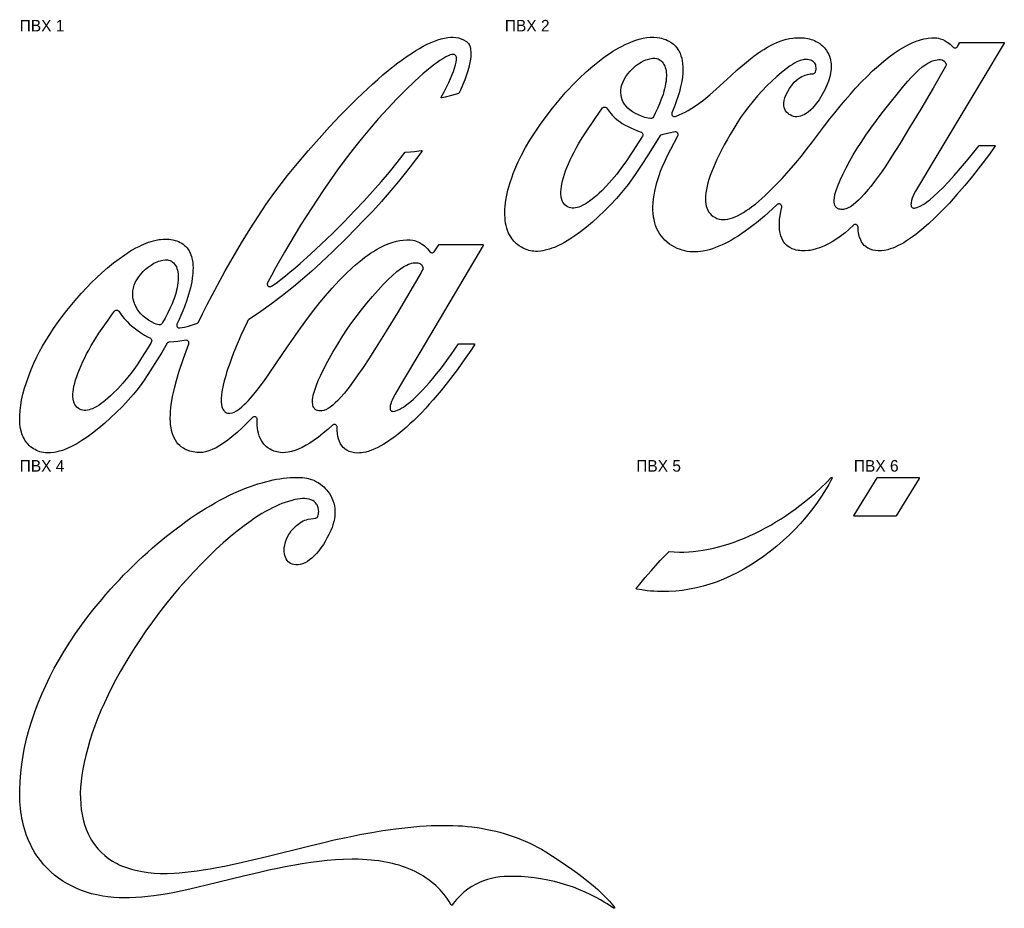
# Model space of a CAD drawing. Header units: millimetres. Extents: x 0 to 1061, y -602 to 12.
# Tile 1 of 2: x 0 to 680, y -602 to 12. Entities that reach past the tile are written whole.
import ezdxf

# ---------------------------------------------------------------- set-up
doc = ezdxf.new("R2010")
doc.units = ezdxf.units.MM
for name, color, linetype in [('НАРУЖНЫЙ', 1, 'Continuous'), ('ПОДПИСИ', 3, 'Continuous'), ('ПРОЁМЫ', 5, 'Continuous')]:
    doc.layers.add(name, color=color, linetype=linetype)

msp = doc.modelspace()

# ---------------------------------------------------------------- linework, layer by layer
at = {"layer": 'НАРУЖНЫЙ'}
for points in [[(101.87, -211.45), (98.11, -217.83), (95.02, -222.95), (91.85, -228.03), (88.6, -233.06), (85.58, -237.53), (83.14, -240.94), (80.94, -243.8), (78.63, -246.58), (75.05, -250.64), (70.95, -255.03), (66.71, -259.3), (62.8, -263.03), (58.78, -266.66), (54.65, -270.16), (50.4, -273.51), (46.51, -276.34), (43.01, -278.68), (39.39, -280.86), (36.2, -282.59), (32.91, -284.12), (31.23, -284.81), (29.55, -285.43), (26.65, -286.3), (24.87, -286.71), (23.68, -286.92), (21.26, -287.19), (20, -287.24), (18.78, -287.22), (17.56, -287.12), (16.35, -286.95), (15.14, -286.7), (13.99, -286.37), (12.84, -285.96), (11.7, -285.47), (10.61, -284.93), (9.55, -284.32), (8.54, -283.64), (7.57, -282.9), (6.65, -282.09), (5.8, -281.22), (5, -280.3), (4.26, -279.32), (3.61, -278.33), (3.01, -277.27), (2.47, -276.18), (1.99, -275.07), (1.57, -273.92), (1.21, -272.77), (0.64, -270.39), (0.43, -269.21), (0.2, -267.43), (0, -264.42), (0.01, -261.4), (0.25, -257.8), (0.7, -254.24), (1.33, -250.7), (2.25, -246.61), (3.35, -242.56), (4.6, -238.56), (6.2, -234.04), (7.95, -229.58), (9.85, -225.19), (11.89, -220.86), (13.79, -217.12), (15.81, -213.45), (18.24, -209.32), (20.79, -205.26), (23.43, -201.27), (26.17, -197.34), (29.35, -192.99), (32.64, -188.73), (36.03, -184.54), (39.52, -180.43), (42.7, -176.85), (46.36, -172.91), (49.71, -169.48), (53.13, -166.13), (56.64, -162.87), (60.69, -159.32), (64.86, -155.9), (68.67, -153), (72.59, -150.25), (76.64, -147.67), (80.29, -145.59), (82.42, -144.48), (84.05, -143.7), (87.38, -142.28), (89.07, -141.64), (90.78, -141.07), (92.52, -140.57), (94.26, -140.15), (96.04, -139.81), (97.26, -139.63), (99.04, -139.46), (100.26, -139.4), (102.07, -139.42), (103.28, -139.51), (104.52, -139.67), (105.72, -139.89), (107.45, -140.33), (108.61, -140.72), (109.76, -141.18), (110.86, -141.71), (111.95, -142.34), (112.97, -143.04), (113.92, -143.82), (114.82, -144.68), (115.62, -145.59), (116.37, -146.59), (117.02, -147.62), (117.83, -149.21), (118.29, -150.35), (118.69, -151.55), (119.01, -152.73), (119.36, -154.51), (119.53, -155.72), (119.69, -157.52), (119.75, -159.33), (119.72, -161.15), (119.62, -162.95), (119.45, -164.76), (119.22, -166.55), (118.83, -168.93), (117.95, -173.04), (117.36, -175.37), (116.7, -177.68), (115.43, -181.69), (113.81, -186.22), (112.71, -189.01), (111.32, -192.34), (110.1, -195.08), (108.65, -198.18), (108.51, -198.72), (108.54, -199.28), (108.64, -199.64), (108.82, -199.97), (109.06, -200.25), (109.32, -200.47), (109.65, -200.66), (110, -200.77), (110.37, -200.81), (110.69, -200.79), (113.81, -200.22), (116.67, -199.53), (120.03, -198.51), (122.22, -197.73), (122.84, -197.43), (123.23, -197.08), (123.46, -196.74), (126.28, -191.03), (129.55, -184.61), (132.88, -178.23), (136.56, -171.34), (142.05, -161.35), (147.4, -151.96), (153.19, -142.13), (159.17, -132.42), (164.68, -123.83), (170.37, -115.36), (175.57, -108), (180.59, -101.25), (185.03, -95.57), (191.88, -87.22), (199.25, -78.53), (206.77, -69.97), (214.03, -61.98), (221.43, -54.12), (228.99, -46.41), (232.83, -42.61), (236.72, -38.86), (240.22, -35.58), (243.75, -32.33), (247.34, -29.14), (250.97, -26), (254.66, -22.92), (257.93, -20.28), (261.25, -17.71), (264.14, -15.56), (267.57, -13.12), (270.57, -11.11), (273.61, -9.18), (276.2, -7.65), (278.83, -6.18), (281.52, -4.81), (284.25, -3.55), (286.49, -2.63), (288.77, -1.81), (291.08, -1.11), (293.44, -0.55), (295.82, -0.17), (297.67, -0.01), (299.51, 0), (301.33, -0.15), (303.16, -0.47), (304.91, -0.99), (306.57, -1.7), (308.17, -2.61), (308.74, -3.03), (309.21, -3.45), (310.01, -4.42), (310.63, -5.5), (311.1, -6.67), (311.39, -7.77), (311.52, -8.43), (311.71, -10.22), (311.73, -12.04), (311.61, -13.86), (311.29, -16.25), (310.84, -18.59), (310.27, -20.93), (309.44, -23.8), (308.49, -26.63), (307.45, -29.43), (306.1, -32.75), (304.4, -36.57), (303.29, -38.85), (303.07, -38.96), (299.13, -40.1), (293.93, -41.43), (291.53, -41.94), (291.27, -41.86), (291.12, -41.64), (291.11, -41.48), (291.17, -41.33), (293.15, -37.67), (295.06, -33.95), (296.37, -31.26), (297.6, -28.54), (298.75, -25.8), (299.61, -23.57), (300.38, -21.31), (301.05, -19.01), (301.45, -17.28), (301.71, -15.55), (301.74, -14.33), (301.68, -13.83), (301.55, -13.29), (301.35, -12.86), (301.12, -12.55), (300.84, -12.3), (300.5, -12.1), (300.14, -11.98), (299.68, -11.91), (298.62, -11.98), (297.48, -12.25), (295.9, -12.86), (294.3, -13.63), (292.29, -14.79), (290.28, -16.08), (288.33, -17.44), (285.94, -19.21), (283.6, -21.05), (281.29, -22.95), (278.58, -25.28), (275.9, -27.65), (272.82, -30.48), (266.8, -36.27), (260.5, -42.64), (254.35, -49.15), (247.94, -56.24), (241.68, -63.46), (235.95, -70.34), (230.36, -77.34), (224.91, -84.44), (219.61, -91.66), (213.74, -99.95), (209.67, -105.86), (205.67, -111.82), (201.73, -117.81), (197.86, -123.85), (194.04, -129.92), (190.29, -136.04), (186.6, -142.19), (182.98, -148.38), (176.79, -159.3), (173.92, -164.54), (171.19, -169.68), (171.08, -170), (171.02, -170.37), (171.04, -170.75), (171.13, -171.11), (171.29, -171.45), (171.52, -171.75), (171.98, -172.11), (172.5, -172.32), (173.03, -172.36), (173.58, -172.25), (174.02, -172.01), (177.1, -169.81), (180.43, -167.32), (183.71, -164.76), (186.95, -162.13), (190.15, -159.44), (193.76, -156.32), (200.89, -149.94), (208.32, -143.01), (216.05, -135.54), (223.67, -127.94), (231.58, -119.8), (237.72, -113.29), (243.74, -106.68), (249.64, -99.96), (255.41, -93.13), (260.66, -86.64), (266.2, -79.5), (266.46, -79.41), (269.91, -79.18), (272.82, -78.9), (277.45, -78.29), (277.73, -78.35), (277.89, -78.56), (277.9, -78.76), (277.79, -78.97), (274.23, -83.72), (269.84, -89.43), (265.37, -95.07), (261.58, -99.73), (257.74, -104.34), (253.85, -108.9), (249.89, -113.42), (243.84, -120.09), (238.06, -126.19), (225.89, -138.52), (216.12, -148.17), (208.36, -155.61), (201.77, -161.68), (195.48, -167.2), (189.05, -172.52), (181.58, -178.43), (173.96, -184.17), (166.69, -189.37), (162.27, -192.39), (158.28, -195), (157.86, -195.37), (157.64, -195.7), (157.13, -196.76), (154.84, -201.64), (152.87, -206.01), (150.96, -210.39), (147.79, -218.15), (146.29, -222.05), (145.06, -225.42), (143.89, -228.81), (142.97, -231.66), (142.1, -234.52), (141.31, -237.39), (140.59, -240.28), (140.09, -242.62), (139.67, -244.97), (139.36, -247.33), (139.17, -249.69), (139.17, -252.03), (139.35, -253.81), (139.7, -255.46), (139.92, -256.11), (140.31, -256.98), (140.94, -257.96), (141.39, -258.45), (141.81, -258.82), (142.27, -259.13), (142.84, -259.42), (143.61, -259.69), (144.14, -259.8), (144.71, -259.85), (145.27, -259.83), (146.52, -259.6), (147.11, -259.41), (148.08, -259.02), (149.67, -258.17), (151.55, -256.89), (153.4, -255.42), (155.16, -253.84), (156.43, -252.61), (158.07, -250.92), (160.85, -247.83), (163.87, -244.18), (167.12, -239.95), (169.21, -237.07), (171.24, -234.16), (177.89, -224.18), (184.31, -214.76), (189.1, -207.86), (193.97, -201.01), (198.92, -194.22), (203.25, -188.46), (207.32, -183.26), (211.15, -178.62), (215.91, -173.26), (220.79, -168.03), (225.41, -163.38), (229.76, -159.29), (231.99, -157.31), (234.27, -155.38), (236.59, -153.5), (238.48, -152.05), (240.41, -150.64), (242.38, -149.28), (244.4, -147.97), (246.45, -146.73), (249.07, -145.28), (251.76, -143.96), (254.52, -142.79), (257.33, -141.79), (260.22, -140.98), (262.57, -140.48), (264.97, -140.12), (267.37, -139.92), (268.59, -139.87), (269.74, -139.91), (271.61, -140.15), (272.77, -140.43), (273.89, -140.79), (275.01, -141.24), (276.08, -141.76), (277.67, -142.72), (278.62, -143.38), (279.55, -144.12), (280.48, -144.94), (281.73, -146.17), (283.64, -148.38), (283.94, -148.61), (284.25, -148.77), (284.81, -148.89), (285.22, -148.87), (285.74, -148.71), (286.09, -148.5), (286.36, -148.24), (289.49, -143.44), (289.63, -143.3), (289.78, -143.25), (319.89, -143.27), (320.06, -143.38), (320.14, -143.55), (320.15, -143.71), (320.07, -143.9), (276.42, -217.88), (264.55, -237.91), (259.33, -246.57), (257.97, -249.14), (257.26, -250.69), (256.83, -251.77), (256.3, -253.38), (256.02, -254.5), (255.86, -255.59), (255.85, -256.54), (255.98, -257.22), (256.26, -257.74), (256.65, -258.13), (256.95, -258.31), (257.3, -258.44), (257.88, -258.5), (258.88, -258.38), (259.9, -258.1), (261, -257.68), (262.54, -256.96), (264.05, -256.13), (265.09, -255.5), (266.52, -254.53), (268.42, -253.11), (270.25, -251.62), (272.04, -250.05), (274.19, -248.02), (276.29, -245.94), (278.34, -243.78), (280.74, -241.16), (283.09, -238.48), (285.39, -235.75), (288.01, -232.53), (290.59, -229.26), (293.12, -225.96), (298.04, -219.25), (303.19, -211.85), (303.32, -211.77), (303.52, -211.75), (313.8, -211.75), (314.1, -211.83), (314.26, -212.08), (314.25, -212.24), (314.17, -212.42), (311.6, -216.34), (308.25, -221.25), (305.52, -225.14), (302.38, -229.48), (299.19, -233.77), (296.29, -237.54), (291.1, -244.04), (288.44, -247.24), (285.73, -250.4), (282.97, -253.52), (280.56, -256.16), (277.69, -259.2), (275.18, -261.76), (272.2, -264.7), (269.59, -267.16), (266.93, -269.57), (264.21, -271.91), (261.44, -274.18), (259.07, -276.02), (256.66, -277.78), (254.19, -279.48), (251.65, -281.08), (249.57, -282.29), (247.44, -283.42), (245.27, -284.45), (243.06, -285.36), (241.33, -285.97), (239.03, -286.61), (237.21, -286.98), (236.02, -287.15), (234.84, -287.24), (233.02, -287.26), (231.18, -287.08), (229.38, -286.72), (227.6, -286.12), (226, -285.33), (224.89, -284.59), (224.41, -284.2), (223.57, -283.43), (222.69, -282.43), (221.67, -280.91), (220.87, -279.3), (220.23, -277.54), (219.8, -275.79), (219.5, -273.96), (219.31, -271.58), (219.3, -269.36), (219.26, -269.02), (219.15, -268.66), (218.86, -268.19), (218.44, -267.82), (217.94, -267.59), (217.39, -267.51), (216.81, -267.61), (216.5, -267.74), (216.19, -267.95), (212.87, -270.93), (209.65, -273.65), (206.34, -276.25), (203.42, -278.37), (200.4, -280.37), (197.82, -281.93), (195.17, -283.36), (192.97, -284.4), (190.17, -285.52), (187.86, -286.24), (185.48, -286.76), (183.66, -286.98), (181.78, -287.03), (179.95, -286.87), (178.75, -286.68), (177.59, -286.43), (175.83, -285.92), (174.13, -285.25), (172.99, -284.67), (171.47, -283.72), (170.5, -282.97), (169.57, -282.14), (168.7, -281.2), (167.62, -279.79), (166.94, -278.71), (166.12, -277.1), (165.44, -275.39), (164.91, -273.64), (164.51, -271.87), (164.23, -270.04), (164.06, -268.25), (163.99, -266.41), (164.02, -264.02), (163.94, -263.51), (163.7, -263.01), (163.31, -262.58), (162.83, -262.3), (162.48, -262.19), (162.14, -262.16), (161.77, -262.19), (161.42, -262.29), (161.09, -262.46), (160.8, -262.69), (157.21, -266.46), (153.8, -269.83), (150.27, -273.08), (146.62, -276.19), (143.78, -278.4), (140.84, -280.5), (138.3, -282.13), (135.7, -283.61), (132.98, -284.91), (130.72, -285.79), (128.39, -286.46), (126.54, -286.81), (124.71, -286.96), (123.53, -286.95), (122.32, -286.86), (119.89, -286.52), (118.7, -286.26), (117.55, -285.96), (115.8, -285.35), (114.17, -284.61), (113.05, -283.98), (111.59, -282.97), (110.6, -282.14), (109.35, -280.87), (108.54, -279.88), (107.52, -278.37), (106.67, -276.79), (105.94, -275.11), (105.36, -273.38), (104.9, -271.62), (104.55, -269.82), (104.24, -267.45), (104.1, -265.62), (104.03, -263.23), (104.07, -260.82), (104.21, -258.41), (104.44, -256.02), (104.74, -253.64), (105.1, -251.26), (105.64, -248.31), (106.25, -245.37), (106.94, -242.45), (108.32, -237.24), (110.04, -231.5), (113.24, -221.93), (116.84, -211.87), (116.94, -211.43), (116.91, -210.87), (116.79, -210.51), (116.63, -210.2), (116.22, -209.76), (115.9, -209.56), (115.58, -209.43), (114.99, -209.35), (109.28, -210.21), (106.49, -210.48), (103.13, -210.73), (102.77, -210.81), (102.43, -210.97), (102.12, -211.18)], [(442.53, -67.97), (433.67, -81.96), (429.77, -87.95), (426.13, -93.4), (423.08, -97.82), (420.29, -101.7), (418.11, -104.55), (415.82, -107.31), (412.26, -111.35), (408.18, -115.71), (403.98, -119.95), (399.65, -124.07), (395.65, -127.65), (391.54, -131.12), (387.31, -134.44), (383.44, -137.24), (379.95, -139.55), (376.34, -141.71), (374.25, -142.85), (372.64, -143.67), (369.36, -145.15), (367.67, -145.81), (365.98, -146.39), (363.08, -147.2), (361.31, -147.56), (360.12, -147.75), (357.71, -147.95), (356.46, -147.96), (355.24, -147.89), (354.03, -147.76), (352.82, -147.54), (351.65, -147.25), (350.49, -146.88), (348.83, -146.21), (347.72, -145.68), (346.62, -145.09), (345.11, -144.14), (344.11, -143.41), (343.18, -142.65), (342.27, -141.81), (341.43, -140.93), (340.62, -139.98), (339.88, -138.99), (339.2, -137.97), (338.31, -136.42), (337.76, -135.29), (337.07, -133.6), (336.51, -131.9), (336.05, -130.15), (335.69, -128.34), (335.43, -126.56), (335.26, -124.73), (335.16, -122.92), (335.15, -121.11), (335.23, -118.71), (335.36, -116.89), (335.61, -114.5), (335.87, -112.7), (336.28, -110.34), (336.76, -107.98), (337.31, -105.64), (337.93, -103.31), (338.61, -101), (340.12, -96.44), (340.95, -94.18), (342.06, -91.38), (344.22, -86.43), (346.6, -81.57), (349.45, -76.28), (352.48, -71.09), (356.01, -65.51), (359.72, -60.04), (363.58, -54.69), (367.98, -48.98), (372.56, -43.42), (376.9, -38.45), (379.34, -35.79), (381.82, -33.18), (386.48, -28.5), (391.3, -23.99), (395.83, -20.04), (398.14, -18.13), (400.5, -16.27), (402.9, -14.46), (405.34, -12.71), (407.83, -11.01), (409.85, -9.71), (411.9, -8.45), (413.99, -7.25), (416.12, -6.1), (418.27, -5.02), (420.46, -4.01), (422.68, -3.09), (425.52, -2.06), (427.84, -1.36), (430.77, -0.67), (433.16, -0.27), (435.6, -0.04), (438, 0), (440.42, -0.17), (442.24, -0.46), (443.43, -0.73), (444.58, -1.05), (446.34, -1.66), (447.45, -2.14), (448.5, -2.66), (450.1, -3.63), (451.55, -4.74), (452.89, -6.01), (454.07, -7.41), (454.74, -8.37), (455.36, -9.4), (456.17, -11.05), (456.81, -12.74), (457.32, -14.5), (457.69, -16.28), (457.94, -18.09), (458.11, -20.47), (458.13, -22.29), (458.04, -24.69), (457.76, -27.66), (457.31, -30.64), (456.6, -34.15), (455.73, -37.62), (454.72, -41.07), (453.59, -44.47), (452.34, -47.83), (450.57, -52.15), (450.45, -52.55), (450.43, -52.93), (450.48, -53.33), (450.61, -53.69), (450.81, -54.01), (451.07, -54.29), (451.37, -54.51), (451.87, -54.71), (452.25, -54.76), (452.62, -54.74), (452.94, -54.66), (455.59, -53.69), (457.73, -52.73), (459.81, -51.68), (461.86, -50.55), (464.36, -49.04), (466.82, -47.46), (469.23, -45.79), (472.55, -43.26), (476.65, -39.82), (481.09, -35.86), (491.18, -26.56), (495.61, -22.56), (500.59, -18.27), (504.77, -14.89), (507.15, -13.08), (509.57, -11.33), (512.05, -9.64), (514.07, -8.35), (516.65, -6.82), (518.76, -5.67), (520.92, -4.6), (523.11, -3.62), (525.92, -2.54), (528.77, -1.65), (531.7, -0.95), (534.08, -0.57), (535.3, -0.43), (537.09, -0.31), (539.5, -0.31), (541.93, -0.49), (544.34, -0.85), (545.53, -1.13), (546.7, -1.46), (547.83, -1.85), (548.95, -2.31), (550.07, -2.83), (551.13, -3.41), (552.71, -4.42), (553.66, -5.14), (554.58, -5.93), (555.9, -7.27), (556.67, -8.19), (557.38, -9.17), (558.36, -10.79), (558.88, -11.85), (559.34, -12.98), (559.91, -14.78), (560.17, -15.93), (560.37, -17.14), (560.51, -18.36), (560.57, -19.6), (560.57, -20.82), (560.51, -22.04), (560.39, -23.25), (560.13, -25.02), (559.6, -27.42), (558.74, -30.3), (557.65, -33.14), (556.92, -34.8), (556.13, -36.43), (554.41, -39.61), (552.2, -43.21), (550.48, -45.64), (548.59, -47.95), (547.38, -49.24), (546.52, -50.08), (544.67, -51.66), (543.23, -52.68), (542.15, -53.33), (540.57, -54.09), (539.4, -54.5), (538.16, -54.79), (536.93, -54.91), (535.69, -54.87), (534.47, -54.64), (533.3, -54.24), (532.18, -53.66), (531.67, -53.33), (530.78, -52.64), (529.82, -51.72), (529.06, -50.75), (528.5, -49.72), (528.1, -48.53), (527.88, -47.21), (527.84, -46.6), (527.87, -45.44), (528.14, -43.63), (528.62, -41.83), (529.02, -40.73), (529.49, -39.59), (530.56, -37.44), (531.79, -35.39), (532.46, -34.39), (533.52, -32.97), (534.29, -32.01), (535.07, -31.13), (536.37, -29.88), (537.76, -28.76), (539.27, -27.77), (540.38, -27.16), (541.43, -26.68), (542.55, -26.25), (544.29, -25.73), (546.09, -25.37), (548.15, -25.19), (548.53, -25.12), (549.03, -24.89), (549.32, -24.65), (549.57, -24.35), (549.75, -24.01), (549.93, -23.31), (550.11, -22.15), (550.16, -21.08), (550.08, -20.12), (549.93, -19.37), (549.65, -18.59), (549.29, -17.95), (548.91, -17.45), (548.35, -16.91), (547.76, -16.5), (546.91, -16.08), (546.22, -15.84), (545.19, -15.6), (544.12, -15.46), (542.96, -15.4), (541.94, -15.43), (541.2, -15.53), (540.14, -15.78), (539.07, -16.13), (537.94, -16.59), (536.89, -17.08), (535.34, -17.89), (533.83, -18.78), (532.33, -19.74), (529.43, -21.78), (526.17, -24.33), (523, -27.03), (519.51, -30.24), (516.12, -33.57), (512.84, -37), (509.66, -40.53), (506.58, -44.16), (503.61, -47.87), (500.75, -51.66), (498.02, -55.54), (495.43, -59.51), (493.26, -63.07), (490.83, -67.17), (488.76, -70.79), (486.75, -74.43), (484.8, -78.11), (483.19, -81.3), (481.64, -84.51), (480.4, -87.21), (479.21, -89.94), (478.1, -92.7), (477.06, -95.48), (476.12, -98.28), (475.44, -100.56), (474.84, -102.87), (474.34, -105.17), (473.96, -107.48), (473.73, -109.82), (473.66, -111.59), (473.72, -113.37), (473.91, -115.06), (474.26, -116.76), (474.62, -117.93), (475.27, -119.45), (475.89, -120.52), (476.88, -121.83), (477.75, -122.71), (479.04, -123.73), (480.12, -124.39), (481.66, -125.12), (483.23, -125.61), (484.5, -125.84), (486.16, -125.93), (487.39, -125.87), (489.09, -125.63), (490.79, -125.24), (492.5, -124.7), (494.16, -124.06), (496.28, -123.09), (497.89, -122.25), (499.93, -121.07), (501.93, -119.8), (503.91, -118.45), (505.83, -117.04), (508.19, -115.22), (510.49, -113.32), (512.75, -111.36), (514.96, -109.36), (517.57, -106.9), (522.23, -102.27), (526.74, -97.49), (531.53, -92.14), (536.19, -86.68), (539.99, -82.06), (544.07, -76.9), (546.98, -73.11), (556.01, -61.13), (559.68, -56.39), (563.04, -52.16), (566.83, -47.51), (570.31, -43.37), (573.85, -39.29), (577.46, -35.27), (581.56, -30.89), (585.35, -27.03), (589.24, -23.28), (593.24, -19.64), (596.9, -16.52), (600.67, -13.53), (604.07, -11.05), (607.58, -8.71), (610.69, -6.83), (613.87, -5.13), (616.61, -3.83), (619.39, -2.7), (622.26, -1.74), (624.62, -1.12), (626.38, -0.76), (627.58, -0.57), (630, -0.31), (631.83, -0.29), (633.65, -0.48), (634.78, -0.7), (635.93, -1.01), (637.68, -1.66), (639.28, -2.44), (640.82, -3.38), (641.79, -4.07), (642.73, -4.82), (643.63, -5.61), (645.03, -6.98), (645.51, -7.24), (646.04, -7.36), (646.55, -7.34), (646.9, -7.23), (647.25, -7.05), (647.53, -6.82), (647.81, -6.46), (649.52, -3.73), (649.66, -3.58), (649.81, -3.52), (679.72, -3.52), (680.03, -3.6), (680.18, -3.83), (680.18, -3.99), (680.1, -4.18), (664.74, -29.85), (633.62, -81.79), (618.79, -106.4), (617.97, -107.96), (617.24, -109.56), (616.61, -111.17), (616.09, -112.85), (615.78, -114.42), (615.7, -115.55), (615.74, -116.08), (615.84, -116.58), (615.95, -116.89), (616.13, -117.2), (616.51, -117.59), (616.98, -117.86), (617.5, -117.98), (618.16, -117.99), (618.85, -117.89), (619.86, -117.62), (620.9, -117.24), (621.96, -116.77), (624.05, -115.65), (625.04, -115.04), (626.46, -114.05), (628.8, -112.23), (631.49, -109.9), (634.52, -107.06), (637.89, -103.7), (641.58, -99.82), (645.58, -95.43), (649.9, -90.51), (654.13, -85.52), (658.3, -80.47), (662.84, -74.83), (663.15, -74.74), (673.41, -74.74), (673.62, -74.8), (673.77, -74.98), (673.81, -75.17), (673.74, -75.37), (669.19, -81.68), (663.79, -88.85), (658.23, -95.91), (652.92, -102.38), (647.46, -108.74), (642.25, -114.53), (637.31, -119.74), (632.21, -124.81), (627.83, -128.9), (623.31, -132.83), (619.1, -136.21), (616.69, -137.99), (614.72, -139.37), (612.7, -140.7), (610.66, -141.95), (608.56, -143.13), (606.94, -143.97), (604.77, -144.98), (603.1, -145.66), (601.36, -146.27), (599.64, -146.77), (597.27, -147.28), (595.41, -147.51), (594.21, -147.57), (593.03, -147.56), (591.19, -147.39), (589.35, -147.02), (587.6, -146.45), (586.53, -145.98), (585.92, -145.65), (584.94, -145.02), (584.43, -144.64), (583.46, -143.78), (582.62, -142.85), (581.6, -141.4), (580.98, -140.25), (580.29, -138.55), (579.94, -137.39), (579.66, -136.2), (579.46, -135.03), (579.32, -133.83), (579.23, -132.58), (579.2, -131.15), (579.1, -130.63), (578.85, -130.14), (578.45, -129.72), (578.16, -129.54), (577.81, -129.41), (577.26, -129.34), (576.72, -129.44), (576.2, -129.7), (572.89, -132.72), (570.14, -135.06), (566.8, -137.64), (563.83, -139.72), (561.28, -141.33), (558.65, -142.81), (555.95, -144.15), (553.18, -145.32), (550.32, -146.29), (547.95, -146.91), (546.18, -147.24), (544.98, -147.42), (542.56, -147.6), (541.31, -147.61), (540.09, -147.56), (538.87, -147.44), (537.69, -147.27), (536.47, -147.03), (535.33, -146.74), (533.59, -146.12), (531.96, -145.3), (530.88, -144.6), (529.91, -143.81), (528.68, -142.55), (527.88, -141.51), (526.97, -139.98), (526.43, -138.82), (525.81, -137.1), (525.36, -135.34), (524.99, -132.96), (524.82, -130.58), (524.83, -128.16), (524.98, -125.76), (525.26, -123.35), (525.74, -120.39), (526.39, -117.35), (526.41, -116.82), (526.26, -116.25), (526.08, -115.92), (525.83, -115.64), (525.54, -115.41), (525.23, -115.25), (524.87, -115.15), (524.5, -115.11), (523.92, -115.21), (523.58, -115.36), (523.3, -115.56), (517.14, -121.24), (514.44, -123.61), (511.7, -125.94), (508.91, -128.22), (506.56, -130.07), (503.69, -132.24), (501.25, -134), (498.78, -135.7), (496.27, -137.34), (493.72, -138.92), (491.65, -140.13), (489.54, -141.29), (487.39, -142.4), (485.22, -143.44), (483.01, -144.41), (480.77, -145.29), (478.51, -146.09), (476.21, -146.79), (474.45, -147.24), (472.09, -147.73), (470.3, -148), (468.47, -148.19), (466.66, -148.29), (464.84, -148.28), (463.02, -148.17), (461.21, -147.94), (459.45, -147.59), (457.7, -147.13), (456.5, -146.73), (454.29, -145.84), (452.66, -145.07), (450.54, -143.9), (449, -142.89), (447.1, -141.44), (445.74, -140.22), (444.46, -138.9), (443.28, -137.49), (442.22, -136.01), (441, -133.96), (440.19, -132.3), (439.3, -130.07), (438.75, -128.32), (438.2, -126), (437.88, -124.19), (437.6, -121.79), (437.47, -119.39), (437.47, -116.98), (437.58, -114.58), (437.87, -111.6), (438.2, -109.21), (438.74, -106.27), (439.4, -103.34), (440.16, -100.44), (441.01, -97.57), (441.96, -94.73), (442.78, -92.47), (443.87, -89.68), (445.79, -85.29), (447.35, -82.07), (449.72, -77.36), (454.61, -68.11), (454.8, -67.55), (454.81, -67), (454.73, -66.64), (454.58, -66.31), (454.37, -66.01), (454.11, -65.75), (453.8, -65.55), (453.46, -65.42), (453.1, -65.35), (452.74, -65.35), (448.35, -66.36), (443.52, -67.35), (442.98, -67.58)], [(204.19, -332.37), (204.66, -332.28), (205.03, -332.13), (205.45, -331.81), (205.7, -331.49), (205.95, -330.99), (206.24, -330.05), (206.38, -329.4), (206.51, -328.41), (206.55, -327.71), (206.52, -326.67), (206.44, -326.01), (206.24, -325.05), (205.83, -323.83), (205.41, -322.99), (205.11, -322.52), (204.37, -321.61), (203.49, -320.81), (202.51, -320.17), (201.1, -319.53), (199.89, -319.17), (198.3, -318.9), (197.07, -318.8), (195.36, -318.79), (193.65, -318.91), (191.9, -319.15), (190.17, -319.47), (187.9, -320.01), (185.63, -320.66), (183.37, -321.4), (181.15, -322.23), (178.95, -323.13), (176.77, -324.1), (174.61, -325.14), (172.49, -326.23), (169.88, -327.66), (167.31, -329.16), (164.77, -330.72), (162.27, -332.35), (159.8, -334.03), (154.97, -337.52), (150.25, -341.18), (145.63, -344.98), (140.67, -349.29), (135.83, -353.73), (130.66, -358.69), (125.6, -363.78), (120.24, -369.4), (114.99, -375.13), (110.26, -380.51), (105.63, -386), (100.75, -392.03), (95.98, -398.16), (91.69, -403.91), (87.17, -410.23), (83.12, -416.14), (79.5, -421.63), (76, -427.19), (72.6, -432.82), (69.62, -437.99), (66.45, -443.75), (63.69, -449.04), (61.03, -454.4), (58.51, -459.8), (56.1, -465.27), (54.06, -470.25), (51.92, -475.82), (50.14, -480.88), (48.48, -486), (46.97, -491.15), (45.6, -496.35), (44.52, -501), (43.58, -505.67), (42.88, -509.79), (42.36, -513.91), (42.02, -518.05), (41.88, -522.2), (41.92, -525.78), (42.16, -529.91), (42.55, -533.47), (43.11, -536.98), (43.88, -540.47), (44.84, -543.88), (46.01, -547.23), (46.69, -548.88), (47.41, -550.48), (48.77, -553.13), (49.66, -554.67), (50.59, -556.15), (52.32, -558.58), (54.2, -560.87), (55.39, -562.17), (56.63, -563.42), (58.85, -565.41), (60.23, -566.51), (61.65, -567.55), (64.14, -569.19), (65.66, -570.08), (67.23, -570.93), (68.82, -571.7), (70.43, -572.43), (73.76, -573.72), (77.14, -574.81), (78.86, -575.27), (81.14, -575.82), (84.65, -576.5), (88.77, -577.09), (92.9, -577.47), (97.06, -577.68), (101.82, -577.71), (106.6, -577.56), (110.18, -577.34), (114.34, -576.98), (118.51, -576.52), (122.66, -575.97), (126.81, -575.35), (131.53, -574.56), (136.24, -573.7), (141.52, -572.65), (150.89, -570.64), (160.82, -568.34), (170.72, -565.94), (200.39, -558.6), (209.14, -556.51), (217.32, -554.64), (226.7, -552.6), (234.93, -550.95), (243.19, -549.42), (250.88, -548.15), (259.79, -546.87), (268.13, -545.9), (272.32, -545.5), (276.5, -545.16), (280.7, -544.88), (284.29, -544.71), (288.5, -544.57), (292.1, -544.51), (296.29, -544.52), (299.28, -544.58), (302.86, -544.74), (305.84, -544.93), (309.41, -545.25), (312.37, -545.58), (315.92, -546.05), (318.87, -546.52), (321.81, -547.05), (325.32, -547.77), (328.81, -548.58), (331.7, -549.33), (334.58, -550.15), (337.43, -551.03), (340.26, -551.97), (343.63, -553.2), (346.41, -554.29), (349.16, -555.45), (352.43, -556.93), (355.11, -558.24), (357.77, -559.61), (360.38, -561.05), (363.47, -562.87), (368.05, -565.74), (372.57, -568.69), (377.04, -571.71), (381.46, -574.82), (385.34, -577.65), (389.16, -580.55), (392.93, -583.52), (396.17, -586.19), (399.34, -588.95), (402.44, -591.79), (405.01, -594.32), (407.49, -596.97), (408.67, -598.34), (409.8, -599.74), (410.9, -601.27), (410.93, -601.54), (410.79, -601.76), (410.56, -601.84), (410.32, -601.77), (405.88, -598.8), (403.86, -597.55), (401.3, -596.04), (398.19, -594.32), (394.49, -592.42), (390.72, -590.66), (386.36, -588.81), (382.47, -587.32), (377.98, -585.79), (373.43, -584.42), (369.4, -583.37), (364.77, -582.33), (360.1, -581.46), (355.4, -580.77), (351.26, -580.32), (346.53, -579.97), (342.37, -579.81), (338.22, -579.8), (334.64, -579.91), (331.72, -580.15), (328.82, -580.55), (325.92, -581.14), (323.08, -581.91), (320.3, -582.86), (317.58, -583.98), (314.94, -585.28), (312.38, -586.75), (309.92, -588.37), (308.51, -589.42), (307.14, -590.51), (304.92, -592.46), (302.85, -594.54), (301.66, -595.86), (300.55, -597.2), (299.5, -598.6), (298.8, -599.63), (298.6, -599.76), (298.41, -599.76), (298.27, -599.7), (298.16, -599.57), (296.61, -597.04), (295.28, -595.07), (293.12, -592.2), (291.6, -590.39), (290.38, -589.06), (289.13, -587.77), (287.43, -586.14), (286.08, -584.94), (284.26, -583.43), (282.82, -582.34), (280.88, -580.96), (278.91, -579.67), (277.36, -578.73), (275.29, -577.57), (273.19, -576.48), (271.03, -575.47), (268.83, -574.53), (266.61, -573.66), (264.36, -572.86), (262.09, -572.14), (259.8, -571.47), (257.48, -570.88), (255.16, -570.34), (250.45, -569.45), (248.09, -569.09), (245.13, -568.71), (242.75, -568.46), (239.77, -568.23), (236.8, -568.06), (233.81, -567.97), (229.62, -567.94), (223.64, -568.11), (218.27, -568.41), (212.32, -568.9), (206.96, -569.47), (201.03, -570.23), (195.11, -571.12), (188.63, -572.23), (183.33, -573.22), (178.05, -574.29), (172.2, -575.54), (165.77, -576.99), (154.71, -579.63), (129.12, -585.94), (117.44, -588.66), (112.17, -589.8), (106.88, -590.87), (102.16, -591.74), (97.43, -592.54), (92.68, -593.23), (88.51, -593.75), (84.33, -594.17), (80.14, -594.47), (75.93, -594.65), (72.33, -594.69), (68.72, -594.6), (65.11, -594.38), (60.92, -593.95), (57.34, -593.42), (53.2, -592.61), (49.68, -591.75), (46.2, -590.72), (42.79, -589.54), (39.43, -588.18), (36.15, -586.65), (32.95, -584.95), (29.86, -583.08), (26.87, -581.04), (24.01, -578.83), (21.71, -576.86), (19.1, -574.35), (16.64, -571.69), (14.34, -568.9), (12.9, -566.97), (11.87, -565.47), (10.56, -563.44), (9.34, -561.37), (8.47, -559.77), (7.38, -557.61), (6.37, -555.42), (5.45, -553.2), (4.8, -551.5), (4, -549.22), (3.29, -546.92), (2.65, -544.6), (2.08, -542.25), (1.58, -539.89), (1.16, -537.53), (0.8, -535.15), (0.51, -532.76), (0.29, -530.36), (0.12, -527.96), (0, -524.95), (0, -520.13), (0.25, -514.12), (0.72, -508.14), (1.43, -502.17), (2.35, -496.24), (2.9, -493.29), (3.62, -489.75), (4.98, -483.91), (6.53, -478.11), (8.28, -472.36), (10.4, -466.11), (12.73, -459.93), (15.26, -453.83), (17.97, -447.81), (20.86, -441.87), (23.91, -436.02), (27.42, -429.73), (30.79, -424.06), (34.64, -417.97), (38.64, -411.99), (42.79, -406.11), (47.09, -400.33), (51.53, -394.66), (56.86, -388.18), (59.6, -384.99), (62.77, -381.39), (66, -377.84), (68.87, -374.77), (71.78, -371.74), (75.15, -368.33), (78.56, -364.96), (81.59, -362.05), (85.1, -358.78), (88.21, -355.95), (91.81, -352.77), (94.99, -350.04), (101.47, -344.69), (108.09, -339.53), (111.46, -337.02), (114.86, -334.56), (118.3, -332.15), (121.78, -329.8), (125.3, -327.51), (128.34, -325.6), (131.93, -323.44), (135.04, -321.65), (138.19, -319.92), (141.37, -318.25), (144.58, -316.64), (147.83, -315.11), (151.11, -313.64), (153.87, -312.48), (156.65, -311.37), (159.45, -310.33), (164.56, -308.61), (167.43, -307.75), (169.75, -307.12), (172.66, -306.4), (175, -305.89), (177.35, -305.43), (179.72, -305.03), (182.1, -304.7), (184.5, -304.44), (186.89, -304.26), (189.28, -304.15), (191.68, -304.14), (193.5, -304.19), (195.3, -304.29), (197.09, -304.46), (198.29, -304.64), (199.53, -304.9), (200.7, -305.22), (202.39, -305.81), (203.55, -306.29), (205.15, -307.1), (206.23, -307.72), (207.72, -308.72), (209.15, -309.83), (210.09, -310.65), (211.36, -311.92), (212.19, -312.85), (212.96, -313.81), (213.99, -315.26), (214.93, -316.84), (215.74, -318.48), (216.41, -320.18), (216.96, -321.92), (217.36, -323.7), (217.63, -325.51), (217.76, -327.33), (217.75, -329.18), (217.62, -330.99), (217.37, -332.8), (217.02, -334.57), (216.38, -336.91), (215.79, -338.63), (214.89, -340.85), (213.61, -343.57), (212.52, -345.72), (211.07, -348.33), (209.81, -350.39), (208.14, -352.87), (206.69, -354.81), (205.14, -356.65), (203.5, -358.39), (201.72, -360.02), (200.29, -361.15), (198.76, -362.19), (197.15, -363.09), (195.48, -363.81), (193.77, -364.32), (192.47, -364.54), (191.33, -364.6), (190.71, -364.58), (189.38, -364.4), (188.18, -364.04), (187.11, -363.54), (186.1, -362.85), (185.53, -362.34), (184.73, -361.42), (184.08, -360.43), (183.54, -359.3), (183.15, -358.13), (182.89, -356.92), (182.74, -355.64), (182.71, -353.87), (182.8, -352.62), (183.05, -350.88), (183.32, -349.65), (183.81, -347.96), (184.25, -346.79), (184.99, -345.16), (185.85, -343.61), (186.53, -342.57), (187.58, -341.14), (188.75, -339.77), (190, -338.49), (191.32, -337.29), (192.74, -336.14), (194.18, -335.11), (194.77, -334.74), (195.84, -334.19), (196.95, -333.75), (198.16, -333.37), (199.34, -333.07), (201.09, -332.73), (202.89, -332.48)], [(425.93, -380.9), (425.94, -380.74), (426.04, -380.57), (428.31, -377.83), (432.19, -373.26), (436.12, -368.74), (442.54, -361.62), (445.81, -358.12), (448.37, -355.45), (448.62, -355.39), (452.17, -355.65), (455.72, -355.76), (458.69, -355.74), (462.24, -355.58), (465.21, -355.34), (468.75, -354.94), (472.26, -354.42), (475.77, -353.77), (479.25, -353.02), (482.72, -352.16), (486.15, -351.2), (490.12, -349.96), (493.5, -348.8), (497.39, -347.34), (500.7, -346), (504.52, -344.34), (507.75, -342.84), (511.49, -341), (515.17, -339.06), (518.81, -337.03), (522.39, -334.92), (525.92, -332.72), (529.39, -330.44), (532.79, -328.09), (535.68, -326.02), (538.99, -323.53), (542.24, -320.98), (545.45, -318.36), (549.5, -314.9), (553.44, -311.33), (557.28, -307.64), (560.58, -304.26), (560.73, -304.16), (560.92, -304.14), (561.1, -304.2), (561.23, -304.35), (561.27, -304.54), (561.23, -304.71), (560.41, -306.29), (558.97, -308.91), (557.15, -312), (553.95, -317.03), (550.56, -321.95), (547, -326.73), (543.27, -331.38), (539.36, -335.9), (535.68, -339.86), (531.87, -343.69), (527.48, -347.79), (522.95, -351.73), (518.75, -355.13), (513.94, -358.73), (509.5, -361.81), (504.96, -364.74), (500.3, -367.49), (495.55, -370.06), (491.24, -372.18), (486.29, -374.38), (481.82, -376.15), (479, -377.16), (476.72, -377.92), (472.11, -379.3), (467.45, -380.47), (462.73, -381.44), (457.98, -382.18), (453.2, -382.7), (448.4, -382.99), (443.59, -383.05), (440.58, -382.96), (438.18, -382.82), (435.78, -382.62), (433.39, -382.37), (429.81, -381.87), (426.32, -381.25), (426.06, -381.14)], [(576.27, -330.6), (576.27, -330.45), (576.35, -330.26), (592.27, -304.38), (592.43, -304.2), (592.71, -304.14), (621.02, -304.14), (621.25, -304.18), (621.42, -304.33), (621.48, -304.54), (621.39, -304.8), (605.43, -330.68), (605.26, -330.86), (604.98, -330.93), (576.72, -330.93), (576.43, -330.85)]]:
    msp.add_lwpolyline(points, close=True, dxfattribs=at)
at = {"layer": 'ПРОЁМЫ'}
for points in [[(435.83, -56.11), (434.07, -55.88), (431.83, -55.33), (429.61, -54.6), (427.41, -53.71), (425.33, -52.69), (423.34, -51.51), (421.48, -50.15), (420.16, -48.99), (418.94, -47.7), (417.88, -46.33), (416.98, -44.85), (416.26, -43.28), (415.74, -41.68), (415.41, -39.98), (415.27, -38.25), (415.32, -36.51), (415.57, -34.71), (415.81, -33.62), (416.14, -32.52), (416.79, -30.81), (417.8, -28.75), (418.74, -27.18), (420.11, -25.26), (421.61, -23.48), (423.29, -21.76), (424.16, -20.96), (425.49, -19.85), (427.39, -18.45), (429.43, -17.19), (431.5, -16.13), (432.6, -15.67), (433.69, -15.28), (435.4, -14.81), (437.17, -14.54), (438.23, -14.5), (438.85, -14.53), (439.98, -14.69), (440.99, -14.98), (441.71, -15.3), (442.48, -15.78), (443.07, -16.25), (443.87, -17.06), (444.51, -17.87), (445.08, -18.81), (445.6, -19.89), (445.98, -20.95), (446.28, -22.11), (446.49, -23.23), (446.63, -24.42), (446.71, -25.63), (446.72, -26.8), (446.65, -28.54), (446.49, -30.29), (446.24, -32.04), (445.92, -33.78), (445.53, -35.52), (445.09, -37.25), (444.42, -39.5), (443.24, -42.86), (441.92, -46.1), (440.52, -49.3), (439.03, -52.47), (437.73, -55.03), (437.34, -55.56), (436.89, -55.89), (436.36, -56.07)], [(563.36, -116.61), (563.09, -116.03), (562.82, -115.12), (562.71, -114.44), (562.63, -113.36), (562.66, -112.24), (562.78, -111.1), (563.22, -108.74), (564.01, -105.91), (565.19, -102.56), (566.78, -98.72), (568.53, -94.93), (570.93, -90.14), (573.47, -85.41), (575.83, -81.26), (578.31, -77.16), (581.21, -72.63), (584.56, -67.68), (588.02, -62.79), (591.92, -57.49), (595.9, -52.25), (600.31, -46.57), (607.01, -38.12), (610.74, -33.5), (613.42, -30.37), (615.8, -27.74), (618.27, -25.21), (620.83, -22.8), (623.52, -20.54), (625.9, -18.82), (627.35, -17.91), (628.36, -17.35), (629.45, -16.82), (630.52, -16.38), (631.61, -16.01), (632.73, -15.73), (633.86, -15.54), (635.03, -15.46), (636.15, -15.48), (636.98, -15.6), (637.77, -15.88), (638.43, -16.28), (638.89, -16.7), (639.27, -17.16), (639.67, -17.82), (639.91, -18.38), (640.01, -18.92), (639.99, -19.3), (639.88, -19.71), (639.64, -20.17), (630.94, -35.17), (622.46, -49.6), (614.79, -62.43), (607.94, -73.65), (602.54, -82.26), (598.3, -88.77), (595.24, -93.18), (590.4, -99.76), (587.93, -103), (586.1, -105.28), (583.44, -108.37), (581.43, -110.56), (579.38, -112.64), (577.62, -114.25), (575.8, -115.75), (573.9, -117.08), (572.37, -117.93), (571.4, -118.35), (570.72, -118.59), (569.78, -118.82), (569.17, -118.91), (568.51, -118.97), (567.55, -118.96), (566.82, -118.89), (565.95, -118.69), (565.38, -118.49), (564.92, -118.26), (564.47, -117.95), (564.06, -117.58), (563.71, -117.17)], [(397.51, -56.15), (402.68, -48.77), (402.96, -48.53), (403.28, -48.35), (403.64, -48.24), (404, -48.19), (404.37, -48.22), (404.73, -48.33), (405.06, -48.49), (405.48, -48.86), (407.41, -51.56), (408.53, -52.93), (409.33, -53.82), (410.18, -54.7), (411.47, -55.93), (413.34, -57.48), (414.79, -58.51), (416.3, -59.48), (418.34, -60.66), (420.42, -61.77), (422.53, -62.79), (424.68, -63.74), (426.87, -64.62), (429.25, -65.47), (429.61, -65.65), (430.06, -66.04), (430.35, -66.52), (430.47, -66.88), (430.5, -67.22), (430.42, -67.81), (430.21, -68.28), (427.71, -72.36), (423.19, -79.4), (419.19, -85.35), (415.37, -90.7), (412.47, -94.48), (409.04, -98.61), (405.46, -102.6), (402.13, -106.01), (400.4, -107.66), (398.64, -109.25), (396.84, -110.8), (395.44, -111.92), (393.56, -113.32), (392.08, -114.33), (390.56, -115.27), (389.04, -116.11), (387.45, -116.85), (386.33, -117.28), (385.19, -117.63), (384.01, -117.9), (382.9, -118.03), (381.75, -118.04), (380.69, -117.91), (379.65, -117.63), (378.54, -117.15), (377.52, -116.53), (376.64, -115.8), (375.89, -114.96), (375.26, -114.01), (374.75, -112.94), (374.26, -111.43), (374.01, -110.18), (373.85, -108.51), (373.84, -106.76), (373.96, -104.98), (374.18, -103.22), (374.5, -101.45), (375.02, -99.15), (375.65, -96.87), (376.36, -94.6), (377.15, -92.35), (378.22, -89.59), (379.14, -87.38), (380.36, -84.66), (381.63, -81.98), (382.98, -79.32), (384.37, -76.69), (386.11, -73.57), (388.55, -69.48), (390.81, -65.96)], [(96.69, -198.78), (96.21, -198.74), (95.24, -198.51), (94.2, -198.17), (93.15, -197.75), (91.04, -196.72), (89.05, -195.54), (87.14, -194.19), (85.37, -192.72), (83.72, -191.09), (82.56, -189.73), (81.24, -187.89), (80.35, -186.34), (79.6, -184.75), (79.21, -183.72), (78.86, -182.64), (78.44, -180.89), (78.27, -179.79), (78.15, -178.67), (78.08, -176.88), (78.2, -175.17), (78.52, -173.39), (78.81, -172.31), (79.17, -171.22), (79.87, -169.54), (80.95, -167.49), (82.24, -165.52), (83.68, -163.66), (85.27, -161.91), (86.98, -160.28), (88.82, -158.77), (90.75, -157.41), (92.78, -156.2), (94.88, -155.19), (95.97, -154.76), (97.06, -154.41), (98.78, -154), (100.55, -153.8), (101.17, -153.8), (102.16, -153.87), (102.9, -154), (103.93, -154.32), (104.79, -154.75), (105.43, -155.19), (106.24, -155.89), (107, -156.74), (107.65, -157.68), (108.21, -158.72), (108.63, -159.74), (108.98, -160.87), (109.24, -162), (109.47, -163.65), (109.55, -164.88), (109.57, -166.59), (109.51, -167.81), (109.35, -169.57), (109.11, -171.29), (108.79, -173.05), (108.41, -174.78), (107.81, -177.04), (106.72, -180.45), (106.1, -182.09), (105.22, -184.22), (103.79, -187.38), (102.26, -190.51), (100.39, -194.09), (98.69, -197.14), (98.21, -197.93), (97.87, -198.31), (97.6, -198.51), (97.26, -198.67)], [(203.08, -255.77), (202.81, -255.2), (202.52, -254.28), (202.4, -253.61), (202.29, -252.49), (202.29, -251.41), (202.37, -250.21), (202.52, -249.03), (202.84, -247.34), (203.59, -244.47), (204.71, -241.08), (206.24, -237.23), (207.93, -233.43), (210.3, -228.63), (212.81, -223.89), (216.33, -217.63), (219.68, -211.96), (222.84, -206.88), (225.8, -202.37), (228.86, -197.94), (232.37, -193.1), (236.01, -188.35), (239.76, -183.69), (243.62, -179.12), (247.59, -174.63), (251.2, -170.75), (254.51, -167.38), (257.51, -164.55), (260.61, -161.89), (262.95, -160.08), (265.38, -158.47), (267.42, -157.36), (268.48, -156.88), (269.57, -156.48), (270.67, -156.16), (271.8, -155.94), (272.89, -155.83), (274.08, -155.8), (275.01, -155.86), (275.71, -156), (276.43, -156.29), (276.95, -156.62), (277.49, -157.11), (278.03, -157.85), (278.47, -158.78), (278.62, -159.45), (278.57, -159.99), (278.38, -160.53), (277.91, -161.46), (277.29, -162.52), (269.45, -175.92), (260.91, -190.29), (253.19, -203.06), (246.29, -214.23), (241.17, -222.29), (237.23, -228.27), (234.85, -231.69), (227.63, -241.76), (225.86, -244.08), (224.38, -245.87), (221.67, -248.94), (219.68, -251.06), (218.03, -252.68), (216.3, -254.23), (214.52, -255.62), (213.04, -256.59), (211.55, -257.35), (210.59, -257.71), (210.01, -257.87), (208.8, -258.08), (207.84, -258.12), (207.17, -258.09), (206.56, -258.02), (205.67, -257.83), (205.09, -257.63), (204.64, -257.41), (204.19, -257.11), (203.79, -256.74), (203.43, -256.33)], [(65.43, -189.34), (65.75, -189), (66.05, -188.79), (66.39, -188.65), (66.75, -188.58), (67.11, -188.57), (67.47, -188.63), (67.83, -188.78), (68.14, -188.98), (68.5, -189.35), (70.36, -192.02), (72.19, -194.3), (74.16, -196.48), (75.85, -198.14), (77.17, -199.32), (78.99, -200.81), (80.86, -202.22), (82.77, -203.56), (86.24, -205.78), (88.27, -206.94), (90.28, -207.98), (90.55, -208.17), (90.93, -208.6), (91.16, -209.1), (91.24, -209.63), (91.16, -210.17), (90.85, -210.83), (88.75, -214.39), (84.69, -220.88), (81.09, -226.27), (77.67, -231.06), (74.78, -234.8), (71.35, -238.89), (67.76, -242.84), (64.44, -246.22), (62.71, -247.85), (60.95, -249.43), (59.15, -250.94), (57.76, -252.05), (56.32, -253.11), (54.85, -254.11), (53.36, -255.04), (51.82, -255.89), (50.27, -256.62), (49.16, -257.05), (48.02, -257.4), (46.86, -257.67), (45.75, -257.81), (44.61, -257.82), (43.55, -257.69), (42.51, -257.41), (41.42, -256.93), (40.39, -256.31), (39.53, -255.59), (38.78, -254.75), (38.16, -253.8), (37.65, -252.74), (37.18, -251.23), (36.95, -250.02), (36.79, -248.32), (36.79, -246.59), (36.92, -244.81), (37.15, -243.08), (37.48, -241.31), (38.01, -239.02), (38.65, -236.76), (39.37, -234.5), (40.16, -232.27), (41.24, -229.51), (42.39, -226.8), (43.62, -224.1), (44.91, -221.43), (46.26, -218.79), (47.66, -216.18), (49.41, -213.08), (52.16, -208.51), (54.74, -204.54), (61.05, -195.4), (63.42, -192.07)]]:
    msp.add_lwpolyline(points, close=True, dxfattribs=at)

# ---------------------------------------------------------------- texts
at = {"layer": 'ПОДПИСИ'}
for s, p in [('ПВХ 1', (0, 4)), ('ПВХ 2', (335.15, 4)), ('ПВХ 4', (0, -300.14)), ('ПВХ 5', (425.93, -300.14)), ('ПВХ 6', (576.27, -300.14))]:
    msp.add_text(s, height=8, dxfattribs=at).set_placement(p)

doc.saveas('drawing.dxf')
